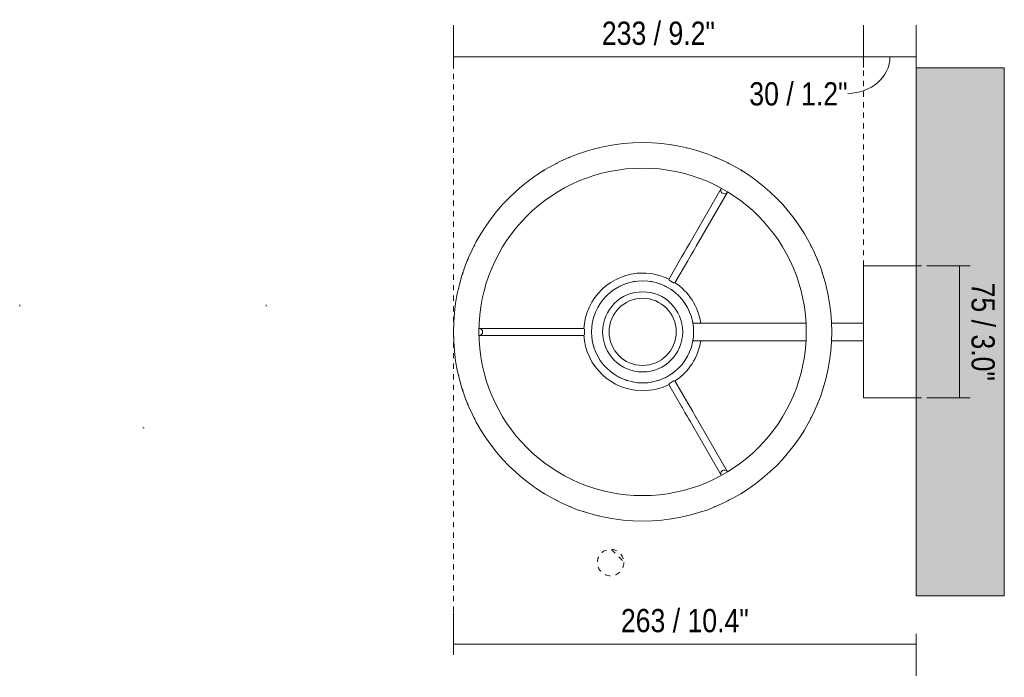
# Model space of a CAD drawing. Header units: millimetres. Extents: x -6760 to -4339, y -784 to 6757.
# Tile 3 of 3: x -6336 to -5776, y 6383 to 6757. Entities that reach past the tile are written whole.
import ezdxf

# ---------------------------------------------------------------- set-up
doc = ezdxf.new("R2010")
doc.units = ezdxf.units.MM
doc.linetypes.add('Dash', pattern=[6, 3, -3])
doc.layers.add('A-ANNO-DIMS', color=7, linetype='Dash', lineweight=9, true_color=0xd2d2d2)
for name, color, linetype, lineweight in [('A-ANNO-DIMS-6', 7, 'Continuous', 9), ('A-WALL', 7, 'Continuous', 9), ('E-LITE-EQPM', 7, 'Continuous', 20)]:
    doc.layers.add(name, color=color, linetype=linetype, lineweight=lineweight)
doc.styles.add('Arial Narrow', font='ARIALN.TTF', dxfattribs={"height": 13.2})
doc.dimstyles.new('FARO_-_2_2mm_Arial_Narrow_mm_Inch_Left', dxfattribs={"dimscale": 304.8, "dimtxt": 13.509289, "dimasz": 0, "dimexe": 0.059055, "dimexo": 0.0625, "dimgap": 0.009843, "dimtad": 1, "dimdec": 0, "dimzin": 0, "dimdsep": 46, "dimtxsty": 'Arial Narrow', "dimblk1": 'NONE', "dimblk2": 'NONE', "dimsah": 1, "dimcen": 0.09, "dimadec": 0, "dimazin": 0, "dimtfac": 1, "dimtdec": 4, "dimtix": 1, "dimtmove": 0, "dimatfit": 3, "dimfxl": 0.019685, "dimfxlon": 1, "dimtvp": 1, "dimtolj": 1, "dimtzin": 0, "dimarcsym": 2})
doc.dimstyles.new('FARO_-_2_2mm_Arial_Narrow_mm_Inch_Left_1', dxfattribs={"dimscale": 304.8, "dimtxt": 13.509289, "dimasz": 0, "dimexe": 0.059055, "dimexo": 0.0625, "dimgap": 0.009843, "dimtad": 1, "dimdec": 0, "dimzin": 0, "dimdsep": 46, "dimtxsty": 'Arial Narrow', "dimblk1": 'NONE', "dimblk2": 'NONE', "dimsah": 1, "dimcen": 0.09, "dimadec": 0, "dimazin": 0, "dimtfac": 1, "dimtdec": 4, "dimtix": 1, "dimtmove": 1, "dimatfit": 3, "dimfxl": 0.019685, "dimfxlon": 1, "dimtvp": 1, "dimtolj": 1, "dimtzin": 0, "dimarcsym": 2})
doc.dimstyles.new('FARO_-_2_2mm_Arial_Narrow_mm_Inch_Right', dxfattribs={"dimscale": 304.8, "dimtxt": 13.509289, "dimasz": 0, "dimexe": 0.059055, "dimexo": 0.0625, "dimgap": 0.009843, "dimtad": 1, "dimdec": 0, "dimzin": 0, "dimdsep": 46, "dimtxsty": 'Arial Narrow', "dimblk1": 'NONE', "dimblk2": 'NONE', "dimsah": 1, "dimcen": 0.09, "dimadec": 0, "dimazin": 0, "dimtfac": 1, "dimtdec": 4, "dimtix": 1, "dimtmove": 0, "dimatfit": 3, "dimfxl": 0.019685, "dimfxlon": 1, "dimtvp": 1, "dimtolj": 1, "dimtzin": 0, "dimarcsym": 2})

# ---------------------------------------------------------------- blocks, each defined once
blk = doc.blocks.new('68490-01 - 68490-01 ARTIS Bronze_white wall lamp-564651-Planta_PDF')
at = {"layer": 'E-LITE-EQPM'}
for p, q in [((-3379.78, 6660.89), (-3397.51, 6630.18)), ((-3394.04, 6628.18), (-3376.31, 6658.89)), ((-3402.29, 6621.9), (-3409.55, 6609.32)), ((-3406.09, 6607.32), (-3398.83, 6619.9)), ((-3298.96, 6584.5), (-3298.96, 6617)), ((-3297.46, 6617), (-3298.96, 6617)), ((-3268.96, 6617), (-3297.46, 6617)), ((-3406.47, 6607.19), (-3409.47, 6608.92)), ((-3481.83, 6581.5), (-3517.29, 6581.5)), ((-3457.74, 6581.5), (-3472.27, 6581.5)), ((-3457.44, 6581.23), (-3457.44, 6577.76)), ((-3517.29, 6577.5), (-3481.83, 6577.5)), ((-3472.27, 6577.5), (-3457.74, 6577.5)), ((-3298.96, 6542), (-3298.96, 6574.5)), ((-3409.47, 6550.07), (-3406.47, 6551.8)), ((-3398.83, 6539.09), (-3406.09, 6551.67)), ((-3409.55, 6549.67), (-3402.29, 6537.09)), ((-3298.96, 6542), (-3297.46, 6542)), ((-3297.46, 6542), (-3268.96, 6542)), ((-3376.31, 6500.1), (-3394.04, 6530.81)), ((-3397.51, 6528.81), (-3379.78, 6498.1))]:
    blk.add_line(p, q, dxfattribs=at)
at = {"layer": 'E-LITE-EQPM', "flags": 128}
for points in [[(-3402.29, 6621.9), (-3400.81, 6624.45), (-3399.47, 6626.78), (-3398.38, 6628.67), (-3397.65, 6629.94), (-3397.51, 6630.18)], [(-3394.04, 6628.18), (-3394.65, 6627.12), (-3395.65, 6625.4), (-3396.92, 6623.19), (-3398.37, 6620.68), (-3398.83, 6619.9)], [(-3481.83, 6581.5), (-3480.61, 6581.5), (-3478.62, 6581.5), (-3476.07, 6581.5), (-3473.17, 6581.5), (-3472.27, 6581.5)], [(-3472.27, 6577.5), (-3475.22, 6577.5), (-3477.91, 6577.5), (-3480.08, 6577.5), (-3481.55, 6577.5), (-3481.83, 6577.5)], [(-3397.51, 6528.81), (-3398.12, 6529.87), (-3399.11, 6531.59), (-3400.39, 6533.8), (-3401.84, 6536.31), (-3402.29, 6537.09)], [(-3398.83, 6539.09), (-3397.35, 6536.54), (-3396.01, 6534.21), (-3394.92, 6532.33), (-3394.18, 6531.05), (-3394.04, 6530.81)]]:
    blk.add_lwpolyline(points, dxfattribs=at)
at = {"layer": 'E-LITE-EQPM'}
for radius, start, end in [(107.42, 107.622, 108.2522), (107.42, 103.3085, 103.5696), (107.42, 76.4304, 76.6915), (107.42, 71.7478, 72.378), (107.42, 116.7478, 117.378), (107.42, 112.0689, 112.9311), (107.42, 67.0689, 67.9311), (107.42, 62.622, 63.2522), (107.42, 121.4304, 121.6915), (107.42, 58.3085, 58.5696), (107.42, 148.3085, 148.5696), (107.42, 31.4304, 31.6915), (107.42, 152.622, 153.2522), (107.42, 26.7478, 27.378), (107.42, 157.0689, 157.9311), (107.42, 22.0689, 22.9311), (107.42, 161.7478, 162.378), (33.41, 90, 177.0418), (33.41, 62.9582, 90), (107.42, 17.622, 18.2522), (28.99, 106.6459, 109.9363), (28.99, 97.5086, 101.2047), (28.99, 78.7953, 82.4914), (28.99, 70.0637, 73.3541), (33.41, 8.6179, 57.0418), (107.42, 166.4469, 166.6399), (28.99, 123.8136, 127.5771), (28.99, 115.0675, 118.3514), (28.99, 61.6486, 64.9325), (28.99, 52.4229, 56.1864), (107.42, 13.3601, 13.5531), (28.99, 142.4293, 146.1529), (28.99, 33.8471, 37.5707), (28.99, 151.6727, 154.898), (28.99, 25.102, 28.3273), (28.99, 168.9458, 172.4329), (28.99, 160.111, 163.321), (28.99, 16.679, 19.889), (28.99, 9.9474, 11.0542), (33.41, 182.9582, 270), (28.99, 187.577, 191.006), (33.41, 302.9582, 351.3821), (28.99, 348.994, 350.0526), (28.99, 196.7132, 199.8401), (28.99, 340.1599, 343.2868), (28.99, 205.1689, 208.2805), (28.99, 213.9829, 217.5836), (28.99, 322.4164, 326.0171), (28.99, 331.7195, 334.8311), (107.42, 193.3601, 193.5531), (28.99, 232.4229, 235.9836), (28.99, 241.7436, 244.7966), (28.99, 250.2072, 253.2537), (28.99, 286.7463, 289.7928), (28.99, 295.2034, 298.2564), (28.99, 304.0164, 307.5771), (107.42, 346.4469, 346.6399), (107.42, 197.622, 198.2522), (28.99, 259.0347, 262.4914), (33.41, 270, 297.0418), (28.99, 277.5086, 280.9653), (107.42, 341.7478, 342.378), (107.42, 202.0689, 202.9311), (107.42, 337.0689, 337.9311), (107.42, 206.7478, 207.378), (107.42, 332.622, 333.2522), (107.42, 211.4304, 211.6915), (107.42, 328.3085, 328.5696), (107.42, 238.3085, 238.5696), (107.42, 242.6429, 243.2522), (107.42, 296.7478, 297.3571), (107.42, 301.4304, 301.6915), (107.42, 247.0689, 247.9311), (107.42, 292.0689, 292.9311), (107.42, 251.7478, 252.378), (107.42, 256.4304, 256.6915), (107.42, 283.3085, 283.5696), (107.42, 287.622, 288.2522)]:
    blk.add_arc((-3424.46, 6579.5), radius, start, end, dxfattribs=at)
for centre, major_axis, start_param, end_param in [((-3378.05, 6659.89), (-1.73, 1), 0, 3.141593), ((-3378.05, 6659.89), (-1.73, 1), 3.141593, 3.185447), ((-3517.29, 6579.5), (0, 2), 0, 0.0425), ((-3517.29, 6579.5), (0, 2), 3.141593, 6.283185), ((-3517.29, 6579.5), (0, 2), 3.099093, 3.141593), ((-3378.05, 6499.1), (1.73, 1), 0, 3.141593), ((-3378.05, 6499.1), (1.73, 1), 6.239331, 6.283185)]:
    blk.add_ellipse(centre, major_axis=major_axis, ratio=0.963277, start_param=start_param, end_param=end_param, dxfattribs=at)
blk = doc.blocks.new('DIMBLOCK5-Planta_PDF')
at = {"layer": 'A-ANNO-DIMS-6', "color": 251, "true_color": 0x5b5b5b, "transparency": 16777216}
for p, q in [((-6089.22, 6735.47), (-6089.22, 6753.64)), ((-5856.22, 6729.64), (-5856.22, 6753.64)), ((-6089.22, 6735.64), (-5856.22, 6735.64)), ((-6089.22, 6735.64), (-6089.22, 6729.64)), ((-5856.22, 6735.64), (-5856.22, 6729.64))]:
    blk.add_line(p, q, dxfattribs=at)
at = {"layer": 'A-ANNO-DIMS-6', "color": 0, "transparency": 16777216, "insert": (-6004.88, 6755.7), "char_height": 13.2, "width": 77.1959, "attachment_point": 1, "line_spacing_factor": 0.974696, "style": 'Arial Narrow'}
blk.add_mtext('233 / 9.2"', dxfattribs=at)
blk = doc.blocks.new('_None')
blk = doc.blocks.new('DIMBLOCK6-Planta_PDF')
at = {"layer": 'A-ANNO-DIMS-6', "color": 251, "true_color": 0x5b5b5b, "transparency": 16777216}
for p, q in [((-5856.22, 6729.64), (-5856.22, 6753.64)), ((-5826.22, 6729.64), (-5826.22, 6753.64)), ((-5856.22, 6735.64), (-5826.22, 6735.64)), ((-5856.22, 6735.64), (-5856.22, 6729.64)), ((-5826.22, 6735.64), (-5826.22, 6729.64))]:
    blk.add_line(p, q, dxfattribs=at)
blk.add_ellipse((-5865.14, 6735.64), major_axis=(23.92, 0), ratio=0.864876, start_param=4.712389, end_param=6.283185, dxfattribs=at)
at = {"layer": 'A-ANNO-DIMS-6', "color": 0, "transparency": 16777216, "insert": (-5921.1, 6721.29), "char_height": 13.2, "width": 67.1605, "attachment_point": 1, "line_spacing_factor": 0.974696, "style": 'Arial Narrow'}
blk.add_mtext('30 / 1.2"', dxfattribs=at)
blk = doc.blocks.new('DIMBLOCK7-Planta_PDF')
at = {"layer": 'A-ANNO-DIMS-6', "color": 251, "true_color": 0x5b5b5b, "transparency": 16777216}
for p, q in [((-5801.54, 6617), (-5819.71, 6617)), ((-5801.71, 6542), (-5801.71, 6617)), ((-5801.71, 6617), (-5795.71, 6617)), ((-5801.54, 6542), (-5819.71, 6542)), ((-5801.71, 6542), (-5795.71, 6542))]:
    blk.add_line(p, q, dxfattribs=at)
at = {"layer": 'A-ANNO-DIMS-6', "color": 0, "transparency": 16777216, "insert": (-5781.65, 6607.48), "char_height": 13.2, "width": 67.1605, "attachment_point": 1, "rotation": 270, "line_spacing_factor": 0.974696, "style": 'Arial Narrow'}
blk.add_mtext('75 / 3.0"', dxfattribs=at)
blk = doc.blocks.new('DIMBLOCK8-Planta_PDF')
at = {"layer": 'A-ANNO-DIMS-6', "color": 251, "true_color": 0x5b5b5b, "transparency": 16777216}
for p, q in [((-6089.22, 6401.91), (-6089.22, 6420.07)), ((-5826.22, 6408.07), (-5826.22, 6384.07)), ((-5826.22, 6402.07), (-5826.22, 6408.07)), ((-6089.22, 6402.07), (-5826.22, 6402.07)), ((-6089.22, 6402.07), (-6089.22, 6396.07))]:
    blk.add_line(p, q, dxfattribs=at)
at = {"layer": 'A-ANNO-DIMS-6', "color": 0, "transparency": 16777216, "insert": (-5994.06, 6422.13), "char_height": 13.2, "width": 87.2314, "attachment_point": 1, "line_spacing_factor": 0.974696, "style": 'Arial Narrow'}
blk.add_mtext('263 / 10.4"', dxfattribs=at)

msp = doc.modelspace()

# ---------------------------------------------------------------- hatches: boundary and pattern name
at = {"layer": 'A-WALL', "true_color": 0xf7f7f7}
msp.add_hatch(color=7, dxfattribs=at).paths.add_polyline_path([(-5776.22, 6429.5), (-5776.22, 6729.5), (-5826.22, 6729.5), (-5826.22, 6429.5)])

# ---------------------------------------------------------------- linework, layer by layer
at = {"layer": 'A-ANNO-DIMS'}
for p, q in [((-6089.22, 6579.11), (-6089.22, 6738.94)), ((-5856.22, 6617), (-5856.22, 6729.5)), ((-5826.22, 6617), (-5801.22, 6617)), ((-6089.22, 6579.5), (-6089.22, 6399.5)), ((-5826.22, 6542), (-5801.22, 6542)), ((-5999.47, 6455.97), (-5992.43, 6448.93))]:
    msp.add_line(p, q, dxfattribs=at)
msp.add_circle((-5999.92, 6448.48), 7.5, dxfattribs=at)
at = {"layer": 'A-WALL', "color": 253, "true_color": 0xaaaaaa}
for p, q in [((-5826.22, 6429.5), (-5826.22, 6729.5)), ((-5826.22, 6729.5), (-5776.22, 6729.5)), ((-5776.22, 6729.5), (-5776.22, 6429.5)), ((-5826.22, 6429.5), (-5776.22, 6429.5))]:
    msp.add_line(p, q, dxfattribs=at)
at = {"layer": 'E-LITE-EQPM'}
for p, q in [((-6335.67, 6594.95), (-6335.67, 6594.15)), ((-6195.67, 6594.95), (-6195.67, 6594.11)), ((-6195.67, 6594.95), (-6195.67, 6594.11)), ((-5888.95, 6584.5), (-5953.17, 6584.5)), ((-5856.22, 6584.5), (-5874.45, 6584.5)), ((-5856.22, 6574.5), (-5856.22, 6584.5)), ((-5953.17, 6574.5), (-5888.95, 6574.5)), ((-5874.45, 6574.5), (-5856.22, 6574.5)), ((-6265.67, 6524.95), (-6264.87, 6524.95))]:
    msp.add_line(p, q, dxfattribs=at)
for centre, radius, start, end in [((-5981.72, 6579.5), 107.5, 0, 180), ((-5981.72, 6579.5), 93, 0, 180), ((-5981.72, 6579.49), 28.99, 0, 180), ((-5981.72, 6579.49), 22.77, 0, 180), ((-5981.72, 6579.49), 19.08, 0, 180), ((-5981.72, 6579.5), 107.5, 180, 360), ((-5981.72, 6579.5), 93, 180, 0), ((-5981.72, 6579.49), 28.99, 180, 0), ((-5981.72, 6579.49), 22.77, 180, 0), ((-5981.72, 6579.49), 19.08, 180, 0), ((-5981.72, 6579.49), 28.99, 8.9367, 9.9379), ((-5981.72, 6579.49), 28.99, 350.072, 351.0696)]:
    msp.add_arc(centre, radius, start, end, dxfattribs=at)

# ---------------------------------------------------------------- block references
msp.add_blockref('68490-01 - 68490-01 ARTIS Bronze_white wall lamp-564651-Planta_PDF', (-2557.26, 0), dxfattribs=at)

# ---------------------------------------------------------------- dimensions: what is measured, and where the dimension line sits
at = {"layer": 'A-ANNO-DIMS', "color": 251, "linetype": 'Continuous', "true_color": 0x5b5b5b}
for base, p1, p2, override, picture, middle in [((-5856.22, 6735.64), (-6089.22, 6729.64), (-5856.22, 6729.64), {"dimpost": '<>', "dimfxl": 232.999316}, 'DIMBLOCK5-Planta_PDF', (-5972.72, 6747.18)), ((-5826.22, 6402.07), (-6089.22, 6396.07), (-5826.22, 6408.07), {"dimpost": '<>', "dimfxl": 263.272938}, 'DIMBLOCK8-Planta_PDF', (-5957.72, 6413.62))]:
    dim = msp.add_linear_dim(base=base, p1=p1, p2=p2, dimstyle='FARO_-_2_2mm_Arial_Narrow_mm_Inch_Left', override=override, dxfattribs=at)
    dim.commit()
    dim.dimension.update_dxf_attribs({"geometry": picture, "text_midpoint": middle})
dim = msp.add_linear_dim(base=(-5826.22, 6735.64), p1=(-5856.22, 6729.64), p2=(-5826.22, 6729.64), dimstyle='FARO_-_2_2mm_Arial_Narrow_mm_Inch_Left_1', override={"dimpost": '<>', "dimfxl": 30}, dxfattribs=at)
dim.commit()
dim.dimension.update_dxf_attribs({"geometry": 'DIMBLOCK6-Planta_PDF', "text_midpoint": (-5887.52, 6712.49), "dimtype": 160})
dim = msp.add_linear_dim(base=(-5801.71, 6617), p1=(-5795.71, 6542), p2=(-5795.71, 6617), angle=90, dimstyle='FARO_-_2_2mm_Arial_Narrow_mm_Inch_Right', override={"dimtad": 4, "dimpost": '<>', "dimfxl": 75}, dxfattribs=at)
dim.commit()
dim.dimension.update_dxf_attribs({"geometry": 'DIMBLOCK7-Planta_PDF', "text_midpoint": (-5790.16, 6579.5)})

doc.saveas('drawing.dxf')
